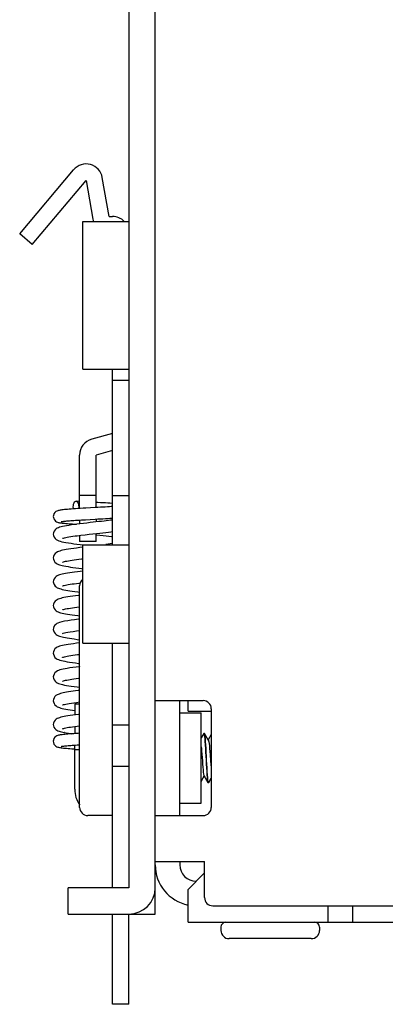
# Model space of a CAD drawing. Header units: millimetres. Extents: x 0 to 268, y -17 to 134.
# Tile 2 of 7: x 87 to 109, y -5 to 55. Entities that reach past the tile are written whole.
import ezdxf

# ---------------------------------------------------------------- set-up
doc = ezdxf.new("R2010")
doc.units = ezdxf.units.MM
doc.layers.add('02___PRT_ALL_AXES', color=7, linetype='Continuous')

msp = doc.modelspace()

# ---------------------------------------------------------------- linework, layer by layer
at = {"color": 7, "linetype": 'Continuous'}
for p, q in [((94.887, 0.5), (94.887, 120.5)), ((93.287, 78), (93.287, 2.1)), ((86.643, 41.937), (89.918, 45.839)), ((87.409, 41.294), (90.684, 45.197)), ((90.684, 45.197), (91.102, 42.826)), ((92.086, 43), (91.668, 45.37)), ((90.487, 33.7), (90.487, 42.7)), ((90.487, 42.7), (93.287, 42.7)), ((92.086, 43), (92.287, 43)), ((87.409, 41.294), (86.643, 41.937)), ((90.487, 33.7), (93.287, 33.7)), ((92.287, 23), (92.287, 33.7)), ((93.287, 33), (92.287, 33)), ((92.287, 29.767), (91.026, 29.429)), ((90.285, 25.204), (90.285, 28.464)), ((92.287, 28.732), (91.285, 28.464)), ((91.285, 25.262), (91.285, 28.464)), ((91.285, 26.001), (90.285, 26.001)), ((92.287, 26), (93.287, 26)), ((91.23, 25.259), (90.673, 25.227)), ((91.4, 25.269), (91.23, 25.259)), ((92.287, 25.514), (92.255, 25.517)), ((90.063, 24.25), (90.102, 24.248)), ((90.307, 24.274), (90.116, 24.249)), ((90.156, 24.496), (90.285, 24.504)), ((90.285, 24.504), (90.285, 24.271)), ((91.285, 24.562), (91.285, 24.386)), ((88.688, 23.644), (88.688, 23.644)), ((90.285, 23.57), (90.285, 23.201)), ((91.09, 23.664), (91.309, 23.688)), ((91.285, 23.201), (91.285, 23.686)), ((91.285, 23.201), (90.285, 23.201)), ((90.487, 17), (90.487, 23)), ((90.487, 23), (93.287, 23)), ((92.022, 23.036), (91.881, 23.016)), ((92.154, 23.055), (92.022, 23.036)), ((88.688, 22.193), (88.688, 22.193)), ((90.408, 21.55), (90.487, 21.541)), ((88.688, 20.744), (88.688, 20.744)), ((90.287, 7), (90.287, 20.5)), ((88.687, 19.293), (88.687, 19.293)), ((88.959, 18.22), (88.959, 18.22)), ((88.688, 17.843), (88.688, 17.843)), ((90.487, 17), (93.287, 17)), ((92.287, 2.1), (92.287, 17)), ((88.687, 16.393), (88.687, 16.393)), ((88.688, 14.943), (88.688, 14.943)), ((88.688, 13.493), (88.688, 13.493)), ((89.939, 13.374), (90.103, 13.397)), ((89.987, 13.3), (89.987, 12.632)), ((89.987, 13.3), (90.287, 13.3)), ((90.103, 13.397), (90.287, 13.421)), ((94.887, 13.5), (97.802, 13.5)), ((96.887, 12.85), (96.887, 13.5)), ((89.864, 12.921), (89.987, 12.904)), ((96.387, 12.75), (97.687, 12.75)), ((96.887, 12.85), (98.302, 12.85)), ((97.687, 7.25), (97.687, 12.75)), ((98.302, 13), (98.302, 7)), ((88.688, 12.043), (88.688, 12.043)), ((93.287, 12), (92.287, 12)), ((89.358, 11.554), (89.357, 11.554)), ((89.987, 11.931), (89.987, 11.49)), ((97.84, 11.494), (97.687, 11.23)), ((97.84, 11.494), (97.848, 11.5)), ((97.886, 11.5), (97.848, 11.5)), ((97.894, 11.494), (97.886, 11.5)), ((98.302, 11.428), (98.117, 11.109)), ((90.144, 10.8), (90.287, 10.809)), ((89.939, 10.563), (89.987, 10.56)), ((89.987, 8.1), (89.987, 10.79)), ((90.287, 10.5), (89.987, 10.5)), ((92.287, 9.5), (93.287, 9.5)), ((97.687, 8.582), (97.809, 8.792)), ((97.809, 8.792), (97.867, 8.891)), ((98.09, 8.506), (98.098, 8.5)), ((98.136, 8.5), (98.098, 8.5)), ((98.144, 8.506), (98.136, 8.5)), ((98.144, 8.506), (98.302, 8.779)), ((96.387, 7.25), (97.687, 7.25)), ((92.287, 6.5), (90.787, 6.5)), ((94.887, 6.5), (97.802, 6.5)), ((94.887, 3.7), (97.887, 3.7)), ((97.887, 1.5), (97.887, 3.7)), ((93.287, 2.1), (89.587, 2.1)), ((89.587, 0.5), (89.587, 2.1)), ((98.387, 1), (186.062, 1)), ((106.887, 1), (106.887, 0)), ((89.587, 0.5), (94.887, 0.5)), ((92.287, -5), (92.287, 0.5)), ((93.287, -5), (93.287, 0.5)), ((98.887, -0.3), (98.887, -0.5)), ((104.887, -0.3), (104.887, -0.5)), ((104.387, -1), (99.387, -1)), ((93.287, -5), (92.287, -5))]:
    msp.add_line(p, q, dxfattribs=at)
at = {"color": 3, "linetype": 'Continuous'}
for p, q in [((96.387, 6.5), (96.387, 13.5)), ((96.387, 3.7), (96.387, 3.5)), ((97.887, 3), (96.887, 2)), ((96.887, 0), (96.887, 2)), ((105.387, 1), (105.387, 0)), ((96.887, 0), (186.062, 0))]:
    msp.add_line(p, q, dxfattribs=at)
at = {"color": 7, "linetype": 'Continuous'}
for points in [[(90.33, 25.207), (90.174, 25.197), (90.028, 25.188), (89.893, 25.179), (89.768, 25.17), (89.652, 25.162), (89.545, 25.153), (89.447, 25.145), (89.359, 25.136), (89.28, 25.128), (89.21, 25.12), (89.149, 25.112), (89.095, 25.103), (89.046, 25.094), (89.001, 25.084), (88.955, 25.071), (88.903, 25.05), (88.841, 25.014), (88.777, 24.957), (88.726, 24.88), (88.694, 24.79), (88.687, 24.72)], [(89.902, 25.3), (89.908, 25.391), (89.925, 25.475), (89.951, 25.548), (89.985, 25.603), (90.025, 25.638), (90.067, 25.65), (90.072, 25.65)], [(89.914, 25.181), (89.908, 25.209), (89.902, 25.3)], [(90.072, 25.65), (90.11, 25.638), (90.15, 25.603), (90.184, 25.548), (90.21, 25.475), (90.227, 25.391), (90.232, 25.3)], [(90.285, 25.636), (90.257, 25.638), (90.072, 25.65)], [(90.232, 25.3), (90.227, 25.209), (90.225, 25.201)], [(90.673, 25.227), (90.496, 25.217), (90.33, 25.207)], [(92.255, 25.517), (92.135, 25.525), (92.006, 25.534), (91.868, 25.543), (91.72, 25.552), (91.564, 25.562), (91.399, 25.572), (91.285, 25.578)], [(92.287, 25.327), (92.217, 25.322), (92.104, 25.313), (91.982, 25.305), (91.851, 25.296), (91.71, 25.288), (91.56, 25.279), (91.4, 25.269)], [(88.687, 24.72), (88.694, 24.654), (88.723, 24.567), (88.77, 24.492), (88.828, 24.436), (88.888, 24.398), (88.94, 24.375), (88.985, 24.361), (89.027, 24.35), (89.071, 24.341), (89.12, 24.333), (89.174, 24.325), (89.235, 24.318), (89.302, 24.31), (89.376, 24.303), (89.458, 24.295), (89.546, 24.287), (89.642, 24.28), (89.745, 24.272), (89.854, 24.264), (89.968, 24.256), (90.063, 24.25)], [(91.236, 24.56), (91.395, 24.569), (91.554, 24.578), (91.71, 24.587), (91.858, 24.597), (91.998, 24.606), (92.126, 24.614), (92.245, 24.623), (92.287, 24.626)], [(90.116, 24.249), (89.955, 24.228), (89.785, 24.204), (89.628, 24.18), (89.487, 24.156), (89.362, 24.133), (89.252, 24.11), (89.156, 24.087), (89.073, 24.063), (88.998, 24.036), (88.928, 24.005), (88.858, 23.963), (88.792, 23.904), (88.733, 23.822), (88.696, 23.722), (88.688, 23.644)], [(89.173, 24.407), (89.172, 24.407), (89.174, 24.407), (89.187, 24.41), (89.21, 24.414), (89.241, 24.419), (89.28, 24.424), (89.327, 24.43), (89.381, 24.436), (89.442, 24.442), (89.509, 24.449), (89.583, 24.455), (89.664, 24.462), (89.75, 24.468), (89.843, 24.475), (89.941, 24.482), (90.046, 24.489), (90.156, 24.496)], [(90.285, 24.504), (90.394, 24.511), (90.521, 24.518), (90.653, 24.526)], [(91.464, 24.406), (91.114, 24.367), (90.924, 24.346), (90.726, 24.323), (90.52, 24.299), (90.307, 24.274)], [(90.653, 24.526), (90.933, 24.542), (91.236, 24.56)], [(92.287, 24.505), (92.271, 24.503), (92.161, 24.488), (92.042, 24.473), (91.913, 24.457), (91.773, 24.441), (91.624, 24.424), (91.464, 24.406)], [(88.688, 23.644), (88.697, 23.564), (88.736, 23.461), (88.797, 23.377), (88.868, 23.317), (88.944, 23.274), (89.023, 23.241), (89.11, 23.213), (89.21, 23.186), (89.326, 23.161), (89.458, 23.136), (89.606, 23.11), (89.769, 23.085), (89.943, 23.06), (90.128, 23.036), (90.32, 23.011), (90.487, 22.991)], [(89.249, 23.388), (89.252, 23.389), (89.271, 23.396), (89.31, 23.408), (89.367, 23.423), (89.44, 23.44), (89.529, 23.458), (89.632, 23.476), (89.749, 23.495), (89.876, 23.515), (90.012, 23.534), (90.133, 23.551)], [(90.133, 23.551), (90.365, 23.58), (90.616, 23.61), (90.859, 23.638), (91.09, 23.664)], [(92.287, 23.464), (92.242, 23.471), (92.074, 23.495), (91.897, 23.519), (91.713, 23.543), (91.526, 23.566), (91.336, 23.589), (91.285, 23.595)], [(91.309, 23.688), (91.514, 23.711), (91.705, 23.732), (91.882, 23.753), (92.045, 23.772), (92.195, 23.79), (92.287, 23.802)], [(90.483, 22.846), (90.292, 22.822), (90.106, 22.798), (89.929, 22.774), (89.763, 22.751), (89.612, 22.727), (89.477, 22.705), (89.358, 22.682), (89.253, 22.66), (89.162, 22.638), (89.08, 22.615), (89.005, 22.589), (88.933, 22.558), (88.862, 22.515), (88.794, 22.457), (88.736, 22.377), (88.698, 22.279), (88.688, 22.193)], [(92.287, 23.076), (92.274, 23.074), (92.154, 23.055)], [(88.688, 22.193), (88.696, 22.119), (88.731, 22.019), (88.789, 21.936), (88.855, 21.877), (88.923, 21.834), (88.993, 21.802), (89.065, 21.776), (89.145, 21.753), (89.235, 21.73), (89.337, 21.708), (89.453, 21.686), (89.582, 21.664), (89.726, 21.642), (89.884, 21.619), (90.055, 21.595), (90.239, 21.571), (90.408, 21.55)], [(89.253, 21.94), (89.252, 21.94), (89.253, 21.94), (89.274, 21.947), (89.312, 21.959), (89.365, 21.973), (89.432, 21.988), (89.512, 22.004), (89.605, 22.021), (89.71, 22.039), (89.827, 22.057), (89.955, 22.076), (90.093, 22.095), (90.24, 22.115), (90.395, 22.134), (90.487, 22.146)], [(90.487, 21.396), (90.327, 21.376), (90.15, 21.354), (89.986, 21.332), (89.832, 21.311), (89.688, 21.289), (89.556, 21.268), (89.435, 21.247), (89.326, 21.226), (89.229, 21.205), (89.143, 21.183), (89.066, 21.16), (88.995, 21.135), (88.927, 21.104), (88.859, 21.063), (88.792, 21.005), (88.733, 20.923), (88.696, 20.822), (88.688, 20.744)], [(88.688, 20.744), (88.695, 20.669), (88.732, 20.568), (88.79, 20.484), (88.857, 20.425), (88.926, 20.383), (88.995, 20.352), (89.067, 20.326), (89.145, 20.303), (89.232, 20.281), (89.33, 20.26), (89.44, 20.239), (89.562, 20.217), (89.697, 20.196), (89.843, 20.174), (90.001, 20.152), (90.17, 20.13), (90.287, 20.115)], [(89.25, 20.489), (89.251, 20.489), (89.269, 20.496), (89.304, 20.507), (89.355, 20.52), (89.42, 20.536), (89.5, 20.552), (89.594, 20.57), (89.703, 20.588), (89.825, 20.607), (89.959, 20.627), (90.104, 20.647), (90.261, 20.667), (90.322, 20.675)], [(90.287, 19.921), (90.222, 19.913), (90.038, 19.889), (89.868, 19.866), (89.712, 19.843), (89.57, 19.82), (89.442, 19.798), (89.328, 19.776), (89.227, 19.754), (89.139, 19.732), (89.06, 19.709), (88.989, 19.683), (88.922, 19.651), (88.855, 19.61), (88.79, 19.552), (88.732, 19.471), (88.696, 19.371), (88.687, 19.293)], [(88.687, 19.293), (88.697, 19.212), (88.734, 19.113), (88.79, 19.035), (88.853, 18.978), (88.919, 18.937), (88.986, 18.905), (89.057, 18.879), (89.134, 18.856), (89.22, 18.834), (89.318, 18.812), (89.428, 18.791), (89.55, 18.77), (89.685, 18.748), (89.833, 18.726), (89.995, 18.703), (90.172, 18.68), (90.287, 18.665)], [(89.251, 19.039), (89.253, 19.04), (89.273, 19.047), (89.312, 19.059), (89.367, 19.073), (89.438, 19.089), (89.522, 19.106), (89.619, 19.124), (89.728, 19.142), (89.85, 19.161), (89.982, 19.18), (90.126, 19.2), (90.28, 19.22), (90.287, 19.221)], [(88.959, 18.22), (88.906, 18.193), (88.841, 18.149), (88.779, 18.089), (88.726, 18.008), (88.694, 17.913), (88.688, 17.843)], [(90.287, 18.471), (90.211, 18.462), (89.985, 18.432), (89.767, 18.401), (89.563, 18.369), (89.376, 18.336), (89.213, 18.301), (89.073, 18.263), (88.959, 18.22)], [(88.688, 17.843), (88.695, 17.768), (88.732, 17.667), (88.791, 17.583), (88.858, 17.524), (88.926, 17.483), (88.993, 17.452), (89.064, 17.427), (89.14, 17.404), (89.223, 17.383), (89.315, 17.363), (89.419, 17.343), (89.535, 17.322), (89.663, 17.301), (89.806, 17.28), (89.962, 17.258), (90.131, 17.235), (90.287, 17.215)], [(89.252, 17.589), (89.256, 17.591), (89.293, 17.603), (89.36, 17.622), (89.454, 17.643), (89.575, 17.666), (89.722, 17.691), (89.895, 17.717), (90.093, 17.745), (90.287, 17.771)], [(90.287, 17.021), (90.286, 17.021), (90.089, 16.996), (89.908, 16.971), (89.744, 16.948), (89.596, 16.925), (89.463, 16.902), (89.344, 16.88), (89.239, 16.857), (89.146, 16.834), (89.064, 16.81), (88.991, 16.783), (88.922, 16.752), (88.855, 16.71), (88.789, 16.651), (88.732, 16.57), (88.696, 16.471), (88.687, 16.393)], [(88.687, 16.393), (88.694, 16.322), (88.73, 16.221), (88.789, 16.135), (88.859, 16.074), (88.931, 16.03), (89.005, 15.998), (89.085, 15.97), (89.176, 15.945), (89.279, 15.921), (89.397, 15.897), (89.531, 15.873), (89.681, 15.848), (89.847, 15.824), (90.029, 15.799), (90.229, 15.773), (90.287, 15.765)], [(89.252, 16.139), (89.253, 16.14), (89.273, 16.147), (89.313, 16.159), (89.37, 16.174), (89.444, 16.191), (89.531, 16.208), (89.633, 16.226), (89.748, 16.245), (89.874, 16.264), (90.013, 16.284), (90.162, 16.304), (90.287, 16.321)], [(90.287, 15.571), (90.279, 15.57), (90.069, 15.543), (89.872, 15.516), (89.694, 15.49), (89.537, 15.465), (89.401, 15.441), (89.283, 15.417), (89.18, 15.393), (89.088, 15.368), (89.007, 15.34), (88.932, 15.307), (88.859, 15.263), (88.789, 15.201), (88.731, 15.117), (88.695, 15.017), (88.688, 14.943)], [(88.688, 14.943), (88.696, 14.867), (88.732, 14.766), (88.791, 14.684), (88.858, 14.624), (88.928, 14.582), (88.999, 14.55), (89.074, 14.524), (89.158, 14.499), (89.254, 14.476), (89.363, 14.453), (89.486, 14.43), (89.625, 14.407), (89.779, 14.384), (89.95, 14.359), (90.136, 14.335), (90.287, 14.315)], [(89.251, 14.689), (89.252, 14.69), (89.272, 14.697), (89.309, 14.708), (89.363, 14.722), (89.43, 14.738), (89.51, 14.754), (89.602, 14.771), (89.705, 14.788), (89.819, 14.806), (89.942, 14.824), (90.077, 14.843), (90.221, 14.862), (90.287, 14.871)], [(90.287, 14.121), (90.206, 14.111), (90.044, 14.09), (89.891, 14.069), (89.749, 14.049), (89.617, 14.028), (89.497, 14.008), (89.388, 13.988), (89.289, 13.968), (89.201, 13.948), (89.121, 13.927), (89.048, 13.905), (88.98, 13.879), (88.915, 13.848), (88.85, 13.806), (88.786, 13.748), (88.731, 13.666), (88.696, 13.568), (88.688, 13.493)], [(88.688, 13.493), (88.695, 13.422), (88.73, 13.321), (88.788, 13.237), (88.856, 13.176), (88.926, 13.133), (88.996, 13.101), (89.068, 13.075), (89.147, 13.052), (89.236, 13.03), (89.337, 13.009), (89.45, 12.987), (89.575, 12.965), (89.714, 12.943), (89.864, 12.921)], [(89.25, 13.239), (89.252, 13.239), (89.273, 13.247), (89.314, 13.26), (89.374, 13.275), (89.452, 13.292), (89.548, 13.311), (89.661, 13.331), (89.792, 13.352), (89.939, 13.374)], [(90.044, 12.64), (89.874, 12.617), (89.719, 12.594), (89.579, 12.572), (89.452, 12.55), (89.338, 12.528), (89.237, 12.507), (89.147, 12.484), (89.067, 12.461), (88.993, 12.434), (88.924, 12.403), (88.857, 12.362), (88.792, 12.305), (88.736, 12.226), (88.698, 12.127), (88.688, 12.043)], [(90.287, 12.671), (90.229, 12.664), (90.044, 12.64)], [(88.688, 12.043), (88.695, 11.974), (88.726, 11.879), (88.778, 11.798), (88.839, 11.738), (88.903, 11.695), (88.968, 11.663), (89.034, 11.637), (89.105, 11.614), (89.184, 11.593), (89.274, 11.572), (89.358, 11.554)], [(90.062, 11.495), (89.927, 11.486), (89.8, 11.477), (89.681, 11.469), (89.572, 11.46), (89.473, 11.452), (89.382, 11.443), (89.301, 11.435), (89.229, 11.427), (89.164, 11.419), (89.107, 11.41), (89.056, 11.401), (89.009, 11.391), (88.961, 11.377), (88.909, 11.357), (88.847, 11.323), (88.783, 11.268), (88.729, 11.192), (88.696, 11.1), (88.687, 11.025)], [(89.254, 11.79), (89.252, 11.79), (89.278, 11.799)], [(89.278, 11.799), (89.32, 11.811), (89.377, 11.826), (89.448, 11.841), (89.533, 11.858), (89.63, 11.876)], [(89.357, 11.554), (89.47, 11.533), (89.608, 11.51), (89.754, 11.489), (89.823, 11.479)], [(89.63, 11.876), (89.738, 11.894), (89.859, 11.912)], [(89.859, 11.912), (89.99, 11.931), (90.133, 11.951), (90.285, 11.97), (90.287, 11.971)], [(90.287, 11.509), (90.205, 11.504), (90.062, 11.495)], [(97.848, 11.5), (97.861, 11.48), (97.874, 11.418), (97.887, 11.316), (97.9, 11.181), (97.914, 11.011), (97.927, 10.812), (97.94, 10.592), (97.953, 10.359), (97.966, 10.116), (97.98, 9.868), (97.993, 9.624), (98.006, 9.392), (98.019, 9.175), (98.032, 8.982), (98.045, 8.815), (98.058, 8.681), (98.071, 8.581), (98.085, 8.52), (98.09, 8.506)], [(98.136, 8.5), (98.123, 8.521), (98.11, 8.582), (98.096, 8.684), (98.083, 8.819), (98.07, 8.986), (98.057, 9.183), (98.044, 9.402), (98.031, 9.635), (98.018, 9.878), (98.005, 10.123), (97.992, 10.367), (97.979, 10.6), (97.965, 10.818), (97.952, 11.014), (97.939, 11.181), (97.926, 11.316), (97.913, 11.418), (97.899, 11.48), (97.894, 11.494)], [(98.127, 11.092), (98.059, 11.208), (97.976, 11.352), (97.894, 11.494)], [(88.687, 11.025), (88.695, 10.952), (88.729, 10.859), (88.782, 10.783), (88.846, 10.728), (88.908, 10.693), (88.961, 10.673), (89.009, 10.659), (89.057, 10.649), (89.109, 10.64), (89.167, 10.631), (89.233, 10.623), (89.307, 10.614), (89.39, 10.606), (89.482, 10.597), (89.584, 10.589), (89.694, 10.58), (89.813, 10.572), (89.939, 10.563)], [(89.933, 10.786), (90.036, 10.793), (90.144, 10.8)], [(98.127, 11.092), (98.138, 11.062), (98.153, 10.991), (98.167, 10.886), (98.182, 10.751), (98.197, 10.59), (98.212, 10.409), (98.226, 10.214)], [(89.173, 10.712), (89.172, 10.712), (89.174, 10.712), (89.188, 10.715), (89.212, 10.719), (89.244, 10.724), (89.283, 10.73), (89.329, 10.735), (89.382, 10.741), (89.442, 10.747), (89.508, 10.753), (89.581, 10.76), (89.66, 10.766), (89.745, 10.773), (89.836, 10.779), (89.933, 10.786)], [(97.687, 10.694), (97.696, 10.605), (97.71, 10.425), (97.725, 10.231), (97.74, 10.029), (97.755, 9.825), (97.769, 9.628), (97.784, 9.444), (97.799, 9.278), (97.814, 9.138), (97.828, 9.027), (97.843, 8.949), (97.857, 8.908)], [(98.226, 10.214), (98.256, 9.808), (98.271, 9.612), (98.285, 9.429), (98.3, 9.265), (98.302, 9.248)], [(97.857, 8.908), (97.924, 8.793), (98.007, 8.65), (98.09, 8.506)]]:
    msp.add_lwpolyline(points, dxfattribs=at)
for centre, radius, start, end in [((90.684, 45.197), 1, 10, 140), ((92.086, 43), 1, 190, 197.72364), ((92.287, 42), 1, 44.4908, 90), ((91.285, 28.464), 1, 105, 180), ((90.787, 20.5), 0.5, 127.01652, 180), ((97.802, 13), 0.5, 0, 90), ((91.587, 8.1), 1.6, 180, 216.02693), ((90.787, 7), 0.5, 180, 270), ((97.802, 7), 0.5, 270, 0), ((97.387, 3.5), 2.5, 180, 258.56773), ((93.287, 2.1), 1.6, 270, 0), ((98.387, 1.5), 0.5, 180, 270), ((99.187, -0.3), 0.3, 90, 180), ((104.587, -0.3), 0.3, 0, 90), ((99.387, -0.5), 0.5, 180, 270), ((104.387, -0.5), 0.5, 270, 0)]:
    msp.add_arc(centre, radius, start, end, dxfattribs=at)
at = {"color": 3, "linetype": 'Continuous'}
msp.add_arc((97.387, 3.5), 1, 180, 270, dxfattribs=at)
at = {"layer": '02___PRT_ALL_AXES', "color": 7, "linetype": 'Continuous'}
for p, q in [((98.887, -0.3), (98.887, -0.5)), ((104.887, -0.3), (104.887, -0.5))]:
    msp.add_line(p, q, dxfattribs=at)

doc.saveas('drawing.dxf')
